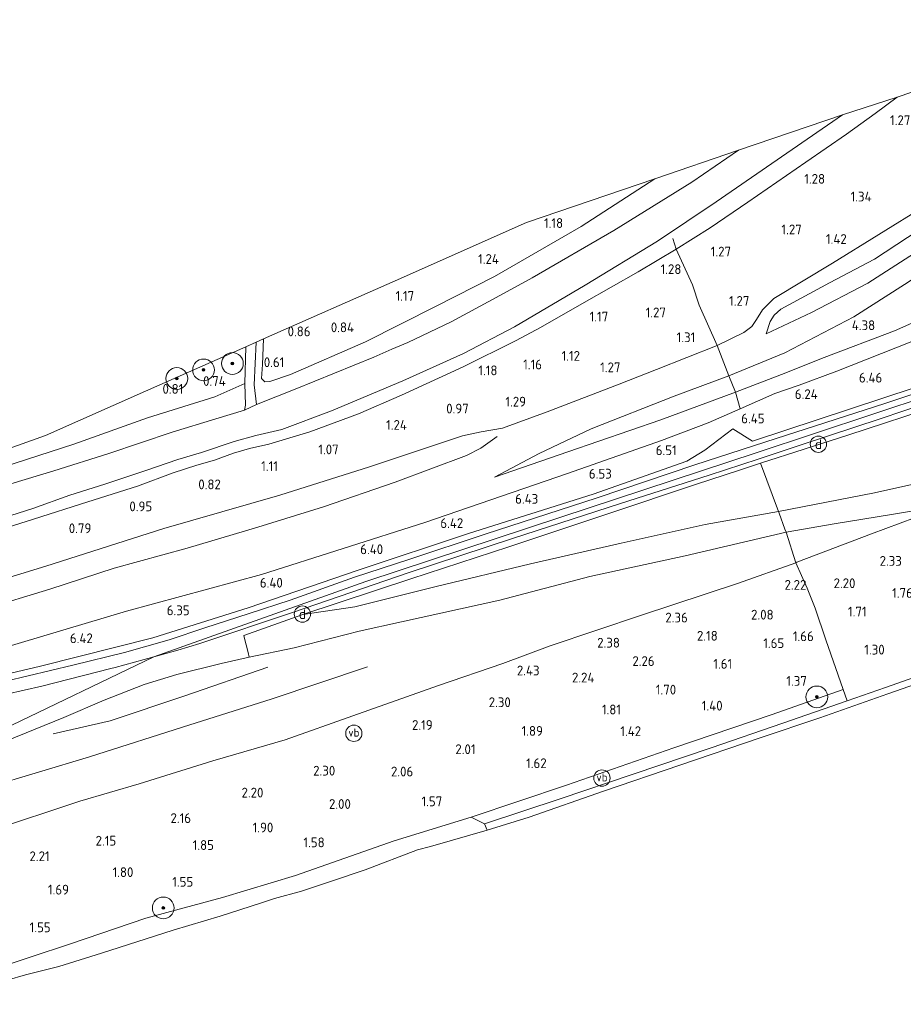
# Model space of a CAD drawing. Extents: x 130905 to 137824, y 412333 to 417928.
# Tile 83 of 256: x 132107 to 132269, y 413883 to 414064. Entities that reach past the tile are written whole.
import ezdxf
from ezdxf.enums import TextEntityAlignment as Align
from ezdxf.lldxf.tags import DXFTag

# ---------------------------------------------------------------- set-up
doc = ezdxf.new("R2010")
doc.units = 0
for name, color, linetype, lineweight in [('B-ME-GR-BOOM-S', 90, 'Continuous', 25), ('B-ME-GR-GRAS-GV', 60, 'Continuous', 13), ('B-ME-GW-TALUD_KRUIN-G', 90, 'Continuous', 18), ('B-ME-GW-TALUD_TEEN-G', 90, 'Continuous', 18), ('B-ME-IE-MEUBILAIR_DIJKPAAL-S', 7, 'Continuous', 25), ('B-ME-IE-MEUBILAIR_WEGMEUBILAIR-S', 7, 'Continuous', 25), ('B-ME-IE-TERREINAFSCHEIDING_DOORGANG-G', 210, 'Continuous', 18), ('B-ME-IE-TERREINAFSCHEIDING_KUNSTMATIG_HEKWERK-G', 20, 'IE-TERREINAFSCHEIDING-KUNSTMATIG', 18), ('B-ME-KG-GRENS_OPNAME-G', 210, 'KG-OPNAME', 18), ('B-ME-OB-BEKLEDING_STEEN-GV', 30, 'Continuous', 18), ('B-ME-OB-OEVERVOORZIENING-G', 7, 'Continuous', 18), ('B-ME-OG-BREUKLIJN-G', 7, 'Continuous', 18), ('B-ME-OG-HOOGTELIJN-G', 7, 'Continuous', 18), ('B-ME-OG-WATER_GREPPEL-G', 160, 'Continuous', 18), ('B-ME-OG-WATER_RIVIER-GV', 130, 'Continuous', 18), ('B-ME-OG-WATER_SLOOT-G', 120, 'Continuous', 18), ('B-ME-OG-WATER_SLOOT-GV', 120, 'Continuous', 18), ('B-ME-VH-VERHARDING_ASFALT-GV', 252, 'Continuous', 18), ('B-ME-WH-WINTERBED-G', 150, 'WH-WINTERBED', 18), ('X-XX-AL-HOOGTELABEL-S', 7, 'Continuous', 25)]:
    doc.layers.add(name, color=color, linetype=linetype, lineweight=lineweight)
doc.styles.add('NLCS-ISO', font='NLCS-ISO.ttf')
doc.styles.add('NLCS-ISO-ANNOTATIVE-T18', font='NLCS-ISO.ttf', dxfattribs={"height": 1.8})
doc.styles.get("Standard").update_dxf_attribs({"font": 'arial.ttf'})
doc.linetypes.add('IE-TERREINAFSCHEIDING-KUNSTMATIG', pattern='A,4,[82,NLCS.SHX,S=0.75,R=90,X=0,Y=0],4,-2', length=10)
tags = doc.linetypes.add('KG-OPNAME', pattern='A,5.5,-2,["O",Standard,S=1.8,R=0,X=-0.5,Y=-0.9],-2,5.5,-2,[5,NLCS.SHX,S=0.75,R=0,X=0,Y=0],-2', length=19).pattern_tags.tags
tags[6] = DXFTag(74, 10)
tags = doc.linetypes.add('WH-WINTERBED', pattern='A,6,-3.5,["WB",Standard,S=1.8,R=0,X=-1.5,Y=-0.9],-3.5,6,-3.5,6,-3.5,6,-3.5,6,-3.5', length=51).pattern_tags.tags
tags[6] = DXFTag(74, 10)

# ---------------------------------------------------------------- blocks, each defined once
blk = doc.blocks.new('SAL-HOOGTELABEL-SO')
at = {"color": 0, "linetype": 'ByBlock', "lineweight": -2, "style": 'NLCS-ISO-ANNOTATIVE-T18'}
blk.add_attdef('HOOGTE', text='', height=1.8, dxfattribs=at).set_placement((2.79, 0), align=Align.RIGHT)
blk = doc.blocks.new('SGR-BOOM_01-SO')
at = {"linetype": 'ByBlock', "lineweight": 18}
h = blk.add_hatch(color=0, dxfattribs=at)
h.dxf.hatch_style = 1
edge = h.paths.add_edge_path()
edge.add_arc((0, 0), 0.25, 0, 360)
at = {"color": 0, "linetype": 'ByBlock', "lineweight": 18}
for radius in [2, 0.25]:
    blk.add_circle((0, 0), radius, dxfattribs=at)
blk = doc.blocks.new('SIE-WEG_PAAL_VERKEERSBORD-SO')
at = {"color": 0, "linetype": 'ByBlock', "lineweight": 18}
blk.add_circle((0, 0), 1.5, dxfattribs=at)
at = {"color": 0, "linetype": 'ByBlock', "lineweight": 18, "style": 'NLCS-ISO'}
blk.add_text('vb', height=1.5, dxfattribs=at).set_placement((0, 0.13), align=Align.MIDDLE_CENTER)
blk = doc.blocks.new('SIE-DIJKPAAL-SO')
at = {"color": 0, "linetype": 'ByBlock', "lineweight": 18}
blk.add_circle((0, 0), 1.5, dxfattribs=at)
at = {"color": 0, "linetype": 'ByBlock', "lineweight": 18, "style": 'NLCS-ISO'}
blk.add_text('d', height=1.8, dxfattribs=at).set_placement((0, 0), align=Align.MIDDLE_CENTER)

msp = doc.modelspace()

# ---------------------------------------------------------------- linework, layer by layer
at = {"layer": 'B-ME-GR-GRAS-GV'}
for points in [[(132239.952, 414006.787, 1.609), (132235.037, 414004.399, 1.724), (132231.729, 414011.799, 1.323), (132230.483, 414015.534, 1.384), (132227.488, 414022.146, 1.17), (132233.733, 414026.05, 1.233), (132240.65, 414030.775, 1.166), (132251.311, 414038.109, 1.154), (132258.834, 414043.301, 1.126), (132264.104, 414047.117, 1.138), (132268.157, 414050.071, 1.11), (132289.008, 414057.209, 1.24), (132309.86, 414064.348, 1.371), (132323.833, 414063.439, 1.656), (132313.756, 414056.957, 1.648), (132302.31, 414049.385, 1.688), (132288.994, 414040.679, 1.652), (132273.269, 414030.083, 1.615), (132256.221, 414019.541, 1.623), (132245.422, 414013.045, 1.442), (132243.34, 414010.98, 1.519), (132242.265, 414009.167, 1.58), (132241.413, 414007.906, 1.613)], [(132252.358, 414010.444, 2.378), (132244.025, 414006.558, 2.263), (132244.762, 414008.817, 2.147), (132245.507, 414009.966, 2.094), (132246.749, 414011.115, 2.003), (132255.678, 414015.947, 2.066), (132263.989, 414020.31, 2.227), (132274.153, 414026.942, 2.296), (132290.137, 414038.005, 2.304), (132304.58, 414047.954, 2.137), (132316.894, 414056.174, 2.134), (132328.149, 414063.237, 2.285), (132332.251, 414063.046, 2.569), (132328.015, 414059.943, 2.63), (132314.344, 414050.537, 2.589), (132301.206, 414041.599, 2.581), (132286.032, 414031.184, 2.593), (132273.881, 414023.042, 2.585), (132262.719, 414015.851, 2.524)], [(132171.828, 414002.239, -0.973), (132157.39, 413996.359, -0.973), (132150.265, 413993.561, -0.973), (132149.85, 413997.165, -0.248), (132150.218, 414004.99, -0.111), (132151.558, 414005.612, 0.763), (132151.365, 414000.886, 0.488), (132151.203, 413998.348, 0.471), (132151.774, 413997.689, 0.475), (132152.687, 413997.783, 0.52), (132156.536, 413999.071, 0.552), (132170.304, 414005.106, 0.893), (132183.317, 414011.656, 0.812), (132194.035, 414017.1, 1.08), (132210.003, 414026.279, 1.124), (132223.554, 414035.047, 1.181), (132238.942, 414040.356, -0.973), (132230.336, 414034.44, -0.973), (132215.999, 414025.558, -0.973), (132201.009, 414016.865, -0.973), (132193.673, 414012.839, -0.973), (132186.068, 414008.737, -0.973), (132178.077, 414004.938, -0.973), (132175.151, 414003.72, -0.973)], [(132245.623, 413995.586, 5.736), (132239.274, 413992.73, 5.908), (132238.408, 413995.809, 4.532), (132246.823, 413999.091, 4.469), (132254.687, 414002.205, 4.386), (132267.647, 414007.085, 4.597), (132282.854, 414013.845, 4.453), (132298.222, 414020.596, 4.453), (132311.405, 414026.257, 4.419), (132328.653, 414033.399, 4.509), (132340.708, 414037.915, 4.637), (132344.798, 414038.795, 4.85), (132337.42, 414034.627, 5.121), (132324.145, 414027.718, 5.638), (132306.702, 414019.97, 5.868), (132287.277, 414011.629, 5.922), (132257.045, 413999.651, 5.722), (132250.13, 413997.073, 5.761)], [(132152.687, 413997.783, 0.52), (132151.774, 413997.689, 0.475), (132151.203, 413998.348, 0.471), (132151.365, 414000.886, 0.488), (132151.558, 414005.612, 0.763), (132175.753, 414016.322, 1.057), (132199.948, 414027.033, 1.35), (132223.554, 414035.047, 1.181), (132210.003, 414026.279, 1.124), (132194.035, 414017.1, 1.08), (132183.317, 414011.656, 0.812), (132170.304, 414005.106, 0.893), (132156.536, 413999.071, 0.552)], [(132096.492, 413979.501, 0.318), (132083.716, 413975.394, 0.231), (132083.874, 413977.288, 0.473), (132083.916, 413978.014, 0.416), (132111.455, 413987.86, 0.624), (132129.863, 413996.009, 0.636), (132148.27, 414004.157, 0.647), (132148.093, 413997.392, 0.607), (132142.622, 413994.936, 0.492), (132130.222, 413991.089, 0.517), (132116.661, 413986.243, 0.492), (132105.862, 413982.762, 0.554)], [(132150.265, 413993.561, -0.973), (132148.067, 413992.484, -0.973), (132148.259, 413993.44, -0.369), (132148.093, 413997.392, 0.607), (132148.27, 414004.157, 0.647), (132150.218, 414004.99, -0.111), (132149.85, 413997.165, -0.248)], [(132207.563, 413984.815, 4.394), (132194.046, 413980.171, 4.257), (132202.288, 413984.526, 3.869), (132211.842, 413989.084, 3.744), (132227.126, 413995.107, 3.757), (132237.155, 413998.848, 3.894), (132238.408, 413995.809, 4.532), (132224.621, 413990.726, 4.507)], [(132092.14, 413974.786, -0.977), (132083.487, 413972.297, -0.977), (132083.483, 413972.607, -0.616), (132083.493, 413972.733, -0.097), (132083.716, 413975.394, 0.231), (132096.492, 413979.501, 0.318), (132105.862, 413982.762, 0.554), (132116.661, 413986.243, 0.492), (132130.222, 413991.089, 0.517), (132142.622, 413994.936, 0.492), (132148.093, 413997.392, 0.607), (132148.259, 413993.44, -0.369), (132148.067, 413992.484, -0.973), (132142.758, 413990.938, -0.977), (132134.748, 413988.449, -0.977), (132128.921, 413986.485, -0.977), (132123.098, 413984.551, -0.977), (132112.972, 413981.338, -0.977), (132105.093, 413978.937, -0.977)], [(132168.326, 413956.318, 6.236), (132158.783, 413954.88, 6.399), (132178.655, 413961.484, 6.366), (132196.676, 413967.372, 6.338), (132215.112, 413973.485, 6.35), (132231.051, 413978.809, 6.35), (132239.145, 413981.473, 6.342), (132242.96, 413982.728, 6.338), (132246.279, 413973.882, 3.814), (132232.815, 413971.453, 4.22), (132217.34, 413968.046, 4.812), (132200.657, 413964.226, 5.425), (132183.315, 413960.072, 5.985)], [(132157.223, 413948.774, 6.203), (132148.943, 413947.049, 6.228), (132148.724, 413947.907, 6.275), (132147.999, 413950.749, 6.431), (132147.925, 413951.039, 6.447), (132158.783, 413954.88, 6.399), (132168.326, 413956.318, 6.236), (132183.315, 413960.072, 5.985), (132200.657, 413964.226, 5.425), (132217.34, 413968.046, 4.812), (132232.815, 413971.453, 4.22), (132246.279, 413973.882, 3.814), (132246.412, 413973.523, 3.792), (132247.48, 413970.615, 3.617), (132247.687, 413970.052, 3.583), (132229.149, 413965.729, 4.342), (132211.57, 413961.885, 4.849), (132195.017, 413957.553, 5.473), (132176.937, 413953.581, 6.07), (132169.151, 413951.833, 6.116)], [(132249.648, 413964.507, 2.508), (132249.471, 413964.434, 2.507), (132247.687, 413970.052, 3.583), (132256.569, 413971.616, 3.295), (132267.069, 413973.323, 2.849), (132271.154, 413973.969, 2.735), (132276.134, 413974.756, 2.597), (132271.302, 413972.696, 2.488), (132263.436, 413969.754, 2.613)], [(132206.115, 413920.994, 1.257), (132192.218, 413916.418, 1.169), (132189.745, 413917.617, 1.325), (132207.278, 413923.528, 1.575), (132227.029, 413930.349, 1.475), (132244.965, 413936.423, 1.45), (132258.218, 413941.099, 1.45), (132258.952, 413939.012, 1.119), (132247.096, 413934.907, 1.094), (132233.889, 413930.382, 1.269), (132219.583, 413925.502, 1.344)], [(132104.421, 413887.62, 0.9), (132092.384, 413883.186, 0.9), (132091.332, 413884.519, 1.05), (132101.171, 413889.433, 1.35), (132116.052, 413894.286, 1.338), (132129.895, 413899.012, 1.325), (132143.979, 413902.811, 1.238), (132157.466, 413906.862, 1.288), (132175.614, 413913.261, 1.288), (132189.745, 413917.617, 1.325), (132192.218, 413916.418, 1.169), (132192.702, 413915.223, 0.9), (132182.28, 413912.25, 0.9), (132179.853, 413911.607, 0.9), (132170.256, 413907.907, 0.9), (132164.237, 413905.929, 0.9), (132158.515, 413903.978, 0.9), (132153.546, 413902.638, 0.9), (132150.989, 413901.793, 0.9), (132143.607, 413899.423, 0.9), (132134.956, 413896.818, 0.9), (132121.74, 413892.614, 0.9), (132113.867, 413890.152, 0.9), (132107.744, 413888.631, 0.9)]]:
    msp.add_polyline3d(points, close=True, dxfattribs=at)
for points in [[(132100.952, 413971.819, -0.977), (132109.117, 413974.418, -0.977), (132115.944, 413976.887, -0.977), (132122.338, 413978.875, -0.977), (132129.901, 413981.41, -0.977), (132135.787, 413983.422, -0.977), (132140.137, 413984.742, -0.977), (132146.17, 413986.754, -0.977), (132150.152, 413987.822, -0.977), (132154.913, 413988.976, -0.977), (132164.072, 413992.358, -0.977), (132177.19, 413997.881, -0.977), (132188.377, 414002.953, -0.977), (132197.758, 414007.861, -0.977), (132210.759, 414015.515, -0.977), (132224.044, 414023.584, -0.977), (132234.826, 414030.843, -0.977), (132245.074, 414037.871, -0.977), (132258.077, 414046.869, -0.977), (132268.157, 414050.071, 1.11), (132264.104, 414047.117, 1.138), (132258.834, 414043.301, 1.126), (132251.311, 414038.109, 1.154), (132240.65, 414030.775, 1.166), (132233.733, 414026.05, 1.233), (132227.488, 414022.146, 1.17), (132220.475, 414017.979, 1.144), (132210.534, 414012.313, 1.009), (132202.488, 414007.71, 0.946), (132199.868, 414006.288, 0.809), (132197.928, 414005.243, 0.892), (132188.288, 414000.501, 0.926), (132176.934, 413995.233, 0.957), (132169.051, 413991.847, 0.806), (132160.055, 413988.524, 0.748), (132152.521, 413986.246, 0.63), (132149.002, 413985.437, 0.479), (132146.011, 413984.563, 0.443), (132142.52, 413983.311, 0.552), (132139.267, 413982.368, 0.487), (132134.903, 413980.955, 0.505), (132128.357, 413978.543, 0.575), (132119.239, 413975.639, 0.486), (132109.243, 413972.449, 0.607), (132094.476, 413967.79, 0.711)], [(132369.119, 414031.173, 6.353), (132350.749, 414023.58, 6.424), (132342.491, 414020.166, 6.39), (132331.26, 414015.992, 6.465), (132313.693, 414009.876, 6.382), (132290.57, 414001.984, 6.407), (132265.834, 413993.757, 6.33), (132245.843, 413987.304, 6.342), (132241.707, 413985.962, 6.342), (132230.885, 413982.451, 6.342), (132212.93, 413976.378, 6.363), (132192.325, 413969.68, 6.305), (132178.291, 413965.035, 6.355), (132168.291, 413961.761, 6.346), (132156.446, 413957.563, 6.324), (132148.903, 413955.108, 6.366), (132140.751, 413952.438, 6.503), (132134.189, 413950.271, 6.436), (132125.996, 413947.912, 6.401), (132116.486, 413945.576, 6.438), (132099.96, 413941.68, 6.299)], [(132269.511, 414015.63, 4.007), (132260.156, 414009.667, 3.944), (132247.44, 414003.05, 3.944), (132237.155, 413998.848, 3.894), (132235.037, 414004.399, 1.724), (132239.952, 414006.787, 1.609), (132241.413, 414007.906, 1.613), (132242.265, 414009.167, 1.58), (132243.34, 414010.98, 1.519), (132245.422, 414013.045, 1.442), (132256.221, 414019.541, 1.623), (132273.269, 414030.083, 1.615)], [(132094.443, 413938.06, 6.415), (132110.743, 413941.749, 6.419), (132123.449, 413944.949, 6.487), (132124.278, 413945.158, 6.492), (132131.399, 413947.117, 6.475), (132135.791, 413948.325, 6.465), (132139.862, 413949.576, 6.443), (132157.057, 413955.364, 6.283), (132178.142, 413962.553, 6.26), (132197.347, 413968.87, 6.281), (132217.213, 413975.349, 6.293), (132233.546, 413980.533, 6.309), (132242.575, 413983.505, 6.311), (132250.656, 413986.214, 6.263), (132265.03, 413990.936, 6.261), (132282.421, 413996.799, 6.339), (132296.921, 414001.678, 6.305), (132312.278, 414006.838, 6.338), (132324.975, 414011.305, 6.375), (132337.323, 414015.714, 6.28), (132349.811, 414020.463, 6.297), (132368.231, 414028.178, 6.347)], [(132354.303, 414026.12, 6.443), (132337.232, 414019.361, 6.439), (132311.49, 414010.232, 6.431), (132288.351, 414002.24, 6.541), (132265.475, 413994.704, 6.321), (132241.487, 413986.777, 6.374), (132237.913, 413989.045, 6.37), (132232.728, 413985.119, 6.445), (132229.406, 413983.095, 6.395), (132212.192, 413977.063, 6.5), (132189.241, 413969.796, 6.334), (132168.953, 413963.052, 6.35), (132148.73, 413956.117, 6.362), (132131.187, 413950.597, 6.37), (132110.538, 413945.415, 6.362), (132080.62, 413938.344, 6.125)], [(132080.62, 413938.344, 6.125), (132110.538, 413945.415, 6.362), (132131.187, 413950.597, 6.37), (132148.73, 413956.117, 6.362), (132168.953, 413963.052, 6.35), (132189.241, 413969.796, 6.334), (132212.192, 413977.063, 6.5), (132229.406, 413983.095, 6.395), (132232.728, 413985.119, 6.445), (132237.913, 413989.045, 6.37), (132241.487, 413986.777, 6.374), (132265.475, 413994.704, 6.321), (132288.351, 414002.24, 6.541), (132311.49, 414010.232, 6.431), (132337.232, 414019.361, 6.439), (132354.303, 414026.12, 6.443)], [(132365.886, 414026.072, 6.37), (132349.829, 414019.304, 6.362), (132332.146, 414012.611, 6.358), (132312.679, 414005.811, 6.354), (132294.626, 413999.706, 6.317), (132276.278, 413993.539, 6.248), (132259.069, 413987.877, 6.261), (132242.96, 413982.728, 6.338), (132239.145, 413981.473, 6.342), (132231.051, 413978.809, 6.35), (132215.112, 413973.485, 6.35), (132196.676, 413967.372, 6.338), (132178.655, 413961.484, 6.366), (132158.783, 413954.88, 6.399), (132147.925, 413951.039, 6.447), (132147.999, 413950.749, 6.431), (132148.724, 413947.907, 6.275), (132148.943, 413947.049, 6.228), (132143.784, 413945.903, 6.382), (132135.625, 413943.876, 6.455), (132129.625, 413942.011, 6.504), (132122.208, 413939.16, 6.573), (132114.846, 413935.981, 6.435), (132104.27, 413931.646, 6.394)], [(132362.544, 414008.924, 2.532), (132343.881, 414001.726, 2.569), (132328.386, 413995.574, 2.561), (132313.898, 413990.692, 2.556), (132298.181, 413985.645, 2.561), (132285.117, 413981.864, 2.678), (132273.463, 413979.339, 2.995), (132270.834, 413978.801, 3.034), (132263.933, 413977.286, 3.137), (132246.279, 413973.882, 3.814), (132242.96, 413982.728, 6.338), (132259.069, 413987.877, 6.261), (132276.278, 413993.539, 6.248), (132294.626, 413999.706, 6.317), (132312.679, 414005.811, 6.354), (132332.146, 414012.611, 6.358), (132349.829, 414019.304, 6.362), (132365.886, 414026.072, 6.37)], [(132274.153, 414026.942, 2.296), (132263.989, 414020.31, 2.227), (132255.678, 414015.947, 2.066), (132246.749, 414011.115, 2.003), (132245.507, 414009.966, 2.094), (132244.762, 414008.817, 2.147), (132244.025, 414006.558, 2.263), (132252.358, 414010.444, 2.378), (132262.719, 414015.851, 2.524), (132273.881, 414023.042, 2.585)], [(132094.476, 413967.79, 0.711), (132109.243, 413972.449, 0.607), (132119.239, 413975.639, 0.486), (132128.357, 413978.543, 0.575), (132134.903, 413980.955, 0.505), (132139.267, 413982.368, 0.487), (132142.52, 413983.311, 0.552), (132146.011, 413984.563, 0.443), (132149.002, 413985.437, 0.479), (132152.521, 413986.246, 0.63), (132160.055, 413988.524, 0.748), (132169.051, 413991.847, 0.806), (132176.934, 413995.233, 0.957), (132188.288, 414000.501, 0.926), (132197.928, 414005.243, 0.892), (132199.868, 414006.288, 0.809), (132202.488, 414007.71, 0.946), (132210.534, 414012.313, 1.009), (132220.475, 414017.979, 1.144), (132227.488, 414022.146, 1.17), (132230.483, 414015.534, 1.384), (132231.729, 414011.799, 1.323), (132235.037, 414004.399, 1.724), (132223.876, 413999.991, 1.494), (132216.961, 413997.309, 1.55), (132203.758, 413992.174, 1.571), (132195.52, 413989.213, 1.514), (132191.615, 413988.503, 1.421), (132188.149, 413987.786, 1.438), (132171.052, 413982.056, 1.404), (132154.527, 413976.881, 1.386), (132133.193, 413970.752, 1.177), (132111.534, 413963.783, 1.255), (132093.066, 413958.163, 1.257)], [(132282.854, 414013.845, 4.453), (132267.647, 414007.085, 4.597), (132254.687, 414002.205, 4.386), (132246.823, 413999.091, 4.469), (132238.408, 413995.809, 4.532), (132237.155, 413998.848, 3.894), (132247.44, 414003.05, 3.944), (132260.156, 414009.667, 3.944), (132269.511, 414015.63, 4.007)], [(132099.366, 413947.482, 6.003), (132126.354, 413955.494, 5.859), (132151.206, 413962.268, 6.04), (132181.259, 413971.855, 6.115), (132207.467, 413980.829, 6.195), (132224.779, 413986.916, 6.218), (132233.363, 413990.194, 6.209), (132239.274, 413992.73, 5.908), (132245.623, 413995.586, 5.736), (132250.13, 413997.073, 5.761), (132257.045, 413999.651, 5.722), (132287.277, 414011.629, 5.922)], [(132093.066, 413958.163, 1.257), (132111.534, 413963.783, 1.255), (132133.193, 413970.752, 1.177), (132154.527, 413976.881, 1.386), (132171.052, 413982.056, 1.404), (132188.149, 413987.786, 1.438), (132191.615, 413988.503, 1.421), (132195.52, 413989.213, 1.514), (132203.758, 413992.174, 1.571), (132216.961, 413997.309, 1.55), (132223.876, 413999.991, 1.494), (132235.037, 414004.399, 1.724), (132237.155, 413998.848, 3.894), (132227.126, 413995.107, 3.757), (132211.842, 413989.084, 3.744), (132202.288, 413984.526, 3.869), (132194.046, 413980.171, 4.257), (132207.563, 413984.815, 4.394), (132224.621, 413990.726, 4.507), (132238.408, 413995.809, 4.532), (132239.274, 413992.73, 5.908), (132233.363, 413990.194, 6.209), (132224.779, 413986.916, 6.218), (132207.467, 413980.829, 6.195), (132181.259, 413971.855, 6.115), (132151.206, 413962.268, 6.04), (132126.354, 413955.494, 5.859), (132099.366, 413947.482, 6.003)], [(132271.154, 413973.969, 2.735), (132267.069, 413973.323, 2.849), (132256.569, 413971.616, 3.295), (132247.687, 413970.052, 3.583), (132247.48, 413970.615, 3.617), (132246.412, 413973.523, 3.792), (132246.279, 413973.882, 3.814), (132263.933, 413977.286, 3.137), (132270.834, 413978.801, 3.034)], [(132280.087, 413946.418, 1.132), (132265.962, 413941.455, 1.132), (132258.952, 413939.012, 1.119), (132258.218, 413941.099, 1.45), (132255.038, 413950.245, 1.489), (132253.044, 413956.049, 2.053), (132251.597, 413959.761, 2.313), (132249.471, 413964.434, 2.507), (132249.648, 413964.507, 2.508), (132263.436, 413969.754, 2.613), (132271.302, 413972.696, 2.488)], [(132104.27, 413931.646, 6.394), (132114.846, 413935.981, 6.435), (132122.208, 413939.16, 6.573), (132129.625, 413942.011, 6.504), (132135.625, 413943.876, 6.455), (132143.784, 413945.903, 6.382), (132148.943, 413947.049, 6.228), (132157.223, 413948.774, 6.203), (132169.151, 413951.833, 6.116), (132176.937, 413953.581, 6.07), (132195.017, 413957.553, 5.473), (132211.57, 413961.885, 4.849), (132229.149, 413965.729, 4.342), (132247.687, 413970.052, 3.583), (132249.471, 413964.434, 2.507), (132238.774, 413960.59, 2.488), (132221.085, 413954.804, 2.565), (132204.274, 413949.153, 2.597), (132195.604, 413945.909, 2.625), (132183.749, 413941.844, 2.577), (132167.991, 413936.277, 2.52), (132155.563, 413931.878, 2.565), (132142.231, 413927.988, 2.524), (132128.646, 413923.726, 2.654), (132117.74, 413920.549, 2.581), (132101.09, 413915.02, 2.512)], [(132101.09, 413915.02, 2.512), (132117.74, 413920.549, 2.581), (132128.646, 413923.726, 2.654), (132142.231, 413927.988, 2.524), (132155.563, 413931.878, 2.565), (132167.991, 413936.277, 2.52), (132183.749, 413941.844, 2.577), (132195.604, 413945.909, 2.625), (132204.274, 413949.153, 2.597), (132221.085, 413954.804, 2.565), (132238.774, 413960.59, 2.488), (132249.471, 413964.434, 2.507), (132251.597, 413959.761, 2.313), (132253.044, 413956.049, 2.053), (132255.038, 413950.245, 1.489), (132258.218, 413941.099, 1.45), (132244.965, 413936.423, 1.45), (132227.029, 413930.349, 1.475), (132207.278, 413923.528, 1.575), (132189.745, 413917.617, 1.325), (132175.614, 413913.261, 1.288), (132157.466, 413906.862, 1.288), (132143.979, 413902.811, 1.238), (132129.895, 413899.012, 1.325), (132116.052, 413894.286, 1.338), (132101.171, 413889.433, 1.35)]]:
    msp.add_polyline3d(points, dxfattribs=at)
at = {"layer": 'B-ME-GW-TALUD_KRUIN-G'}
for points in [[(132338.245, 414062.766, 3.781), (132333.675, 414059.665, 3.765), (132327.582, 414055.308, 3.936), (132312.503, 414044.557, 3.967), (132298.157, 414034.83, 3.974), (132288.69, 414028.254, 4.007), (132280.665, 414023.006, 3.973), (132269.511, 414015.63, 4.007), (132260.156, 414009.667, 3.944), (132247.44, 414003.05, 3.944), (132237.155, 413998.848, 3.894), (132227.126, 413995.107, 3.757), (132211.842, 413989.084, 3.744), (132202.288, 413984.526, 3.869), (132194.046, 413980.171, 4.257)], [(132328.149, 414063.237, 2.285), (132316.894, 414056.174, 2.134), (132304.58, 414047.954, 2.137), (132290.137, 414038.005, 2.304), (132274.153, 414026.942, 2.296), (132263.989, 414020.31, 2.227), (132255.678, 414015.947, 2.066), (132246.749, 414011.115, 2.003), (132245.507, 414009.966, 2.094), (132244.762, 414008.817, 2.147), (132244.025, 414006.558, 2.263)], [(132431.327, 414055.526, 6.249), (132416.827, 414048.728, 6.309), (132399.424, 414040.762, 6.313), (132382.451, 414033.22, 6.346), (132365.886, 414026.072, 6.37), (132349.829, 414019.304, 6.362), (132332.146, 414012.611, 6.358), (132312.679, 414005.811, 6.354), (132294.626, 413999.706, 6.317), (132276.278, 413993.539, 6.248), (132259.069, 413987.877, 6.261), (132242.96, 413982.728, 6.338)], [(132081.043, 413942.713, 5.875), (132099.366, 413947.482, 6.003), (132126.354, 413955.494, 5.859), (132151.206, 413962.268, 6.04), (132181.259, 413971.855, 6.115), (132207.467, 413980.829, 6.195), (132224.779, 413986.916, 6.218), (132233.363, 413990.194, 6.209), (132239.274, 413992.73, 5.908), (132245.623, 413995.586, 5.736), (132250.13, 413997.073, 5.761), (132257.045, 413999.651, 5.722), (132287.277, 414011.629, 5.922), (132306.702, 414019.97, 5.868), (132324.145, 414027.718, 5.638), (132337.42, 414034.627, 5.121), (132344.798, 414038.795, 4.85)], [(132239.145, 413981.473, 6.342), (132231.051, 413978.809, 6.35), (132215.112, 413973.485, 6.35), (132196.676, 413967.372, 6.338), (132178.655, 413961.484, 6.366), (132158.783, 413954.88, 6.399)], [(132365.347, 413978.439, 1.207), (132351.473, 413972.891, 1.332), (132338.244, 413967.764, 1.232), (132324.858, 413962.787, 1.182), (132309.626, 413957.071, 1.082), (132293.208, 413951.183, 1.119), (132280.087, 413946.418, 1.132), (132265.962, 413941.455, 1.132), (132258.952, 413939.012, 1.119), (132247.096, 413934.907, 1.094), (132233.889, 413930.382, 1.269), (132219.583, 413925.502, 1.344), (132206.115, 413920.994, 1.257), (132192.218, 413916.418, 1.169), (132189.745, 413917.617, 1.325), (132175.614, 413913.261, 1.288), (132157.466, 413906.862, 1.288), (132143.979, 413902.811, 1.238), (132129.895, 413899.012, 1.325), (132116.052, 413894.286, 1.338), (132101.171, 413889.433, 1.35), (132091.332, 413884.519, 1.05)], [(132176.937, 413953.581, 6.07), (132195.017, 413957.553, 5.473), (132211.57, 413961.885, 4.849), (132229.149, 413965.729, 4.342), (132247.687, 413970.052, 3.583), (132256.569, 413971.616, 3.295), (132267.069, 413973.323, 2.849), (132271.154, 413973.969, 2.735), (132276.134, 413974.756, 2.597)], [(132148.943, 413947.049, 6.228), (132157.223, 413948.774, 6.203), (132169.151, 413951.833, 6.116), (132176.937, 413953.581, 6.07)], [(132104.27, 413931.646, 6.394), (132114.846, 413935.981, 6.435), (132122.208, 413939.16, 6.573), (132129.625, 413942.011, 6.504), (132135.625, 413943.876, 6.455), (132143.784, 413945.903, 6.382), (132148.943, 413947.049, 6.228)]]:
    msp.add_polyline3d(points, dxfattribs=at)
at = {"layer": 'B-ME-GW-TALUD_TEEN-G'}
for points in [[(132323.833, 414063.439, 1.656), (132313.756, 414056.957, 1.648), (132302.31, 414049.385, 1.688), (132288.994, 414040.679, 1.652), (132273.269, 414030.083, 1.615), (132256.221, 414019.541, 1.623), (132245.422, 414013.045, 1.442), (132243.34, 414010.98, 1.519), (132242.265, 414009.167, 1.58), (132241.413, 414007.906, 1.613), (132239.952, 414006.787, 1.609), (132235.037, 414004.399, 1.724), (132223.876, 413999.991, 1.494), (132216.961, 413997.309, 1.55), (132203.758, 413992.174, 1.571), (132195.52, 413989.213, 1.514), (132191.615, 413988.503, 1.421), (132188.149, 413987.786, 1.438), (132171.052, 413982.056, 1.404), (132154.527, 413976.881, 1.386), (132133.193, 413970.752, 1.177), (132111.534, 413963.783, 1.255), (132093.066, 413958.163, 1.257), (132082.026, 413955.17, 1.176)], [(132244.025, 414006.558, 2.263), (132252.358, 414010.444, 2.378), (132262.719, 414015.851, 2.524), (132273.881, 414023.042, 2.585), (132286.032, 414031.184, 2.593), (132301.206, 414041.599, 2.581), (132314.344, 414050.537, 2.589), (132328.015, 414059.943, 2.63), (132332.251, 414063.046, 2.569)], [(132158.783, 413954.88, 6.399), (132168.326, 413956.318, 6.236), (132183.315, 413960.072, 5.985), (132200.657, 413964.226, 5.425), (132217.34, 413968.046, 4.812), (132232.815, 413971.453, 4.22), (132246.279, 413973.882, 3.814), (132263.933, 413977.286, 3.137), (132270.834, 413978.801, 3.034), (132273.463, 413979.339, 2.995), (132285.117, 413981.864, 2.678), (132298.181, 413985.645, 2.561), (132313.898, 413990.692, 2.556), (132328.386, 413995.574, 2.561), (132343.881, 414001.726, 2.569), (132362.544, 414008.924, 2.532), (132380.338, 414016.492, 2.435), (132397.684, 414024.198, 2.488), (132413.616, 414031.195, 2.516), (132430.706, 414039.063, 2.581)], [(132344.798, 414038.795, 4.85), (132340.708, 414037.915, 4.637), (132328.653, 414033.399, 4.509), (132311.405, 414026.257, 4.419), (132298.222, 414020.596, 4.453), (132282.854, 414013.845, 4.453), (132267.647, 414007.085, 4.597), (132254.687, 414002.205, 4.386), (132246.823, 413999.091, 4.469), (132238.408, 413995.809, 4.532), (132224.621, 413990.726, 4.507), (132207.563, 413984.815, 4.394), (132194.046, 413980.171, 4.257)], [(132276.134, 413974.756, 2.597), (132271.302, 413972.696, 2.488), (132263.436, 413969.754, 2.613), (132249.648, 413964.507, 2.508), (132249.471, 413964.434, 2.507), (132238.774, 413960.59, 2.488), (132221.085, 413954.804, 2.565), (132204.274, 413949.153, 2.597), (132195.604, 413945.909, 2.625), (132183.749, 413941.844, 2.577), (132167.991, 413936.277, 2.52), (132155.563, 413931.878, 2.565), (132142.231, 413927.988, 2.524), (132128.646, 413923.726, 2.654), (132117.74, 413920.549, 2.581), (132101.09, 413915.02, 2.512), (132078.04, 413907.471, 2.253)]]:
    msp.add_polyline3d(points, dxfattribs=at)
at = {"layer": 'B-ME-IE-TERREINAFSCHEIDING_DOORGANG-G'}
for points in [[(132231.729, 414011.799, 1.323), (132230.483, 414015.534, 1.384)], [(132237.913, 413989.045, 6.37), (132241.487, 413986.777, 6.374)], [(132242.96, 413982.728, 6.338), (132239.145, 413981.473, 6.342)], [(132246.279, 413973.882, 3.814), (132246.412, 413973.523, 3.792), (132247.48, 413970.615, 3.617), (132247.687, 413970.052, 3.583)], [(132251.597, 413959.761, 2.313), (132253.044, 413956.049, 2.053)], [(132147.925, 413951.039, 6.447), (132147.999, 413950.749, 6.431), (132148.724, 413947.907, 6.275), (132148.943, 413947.049, 6.228)]]:
    msp.add_polyline3d(points, dxfattribs=at)
at = {"layer": 'B-ME-IE-TERREINAFSCHEIDING_KUNSTMATIG_HEKWERK-G'}
for points in [[(132427.325, 414058.605, 6.386), (132420.901, 414055.499, 6.39), (132393.356, 414043.03, 6.394), (132371.058, 414033.21, 6.431), (132354.303, 414026.12, 6.443), (132337.232, 414019.361, 6.439), (132311.49, 414010.232, 6.431), (132288.351, 414002.24, 6.541), (132265.475, 413994.704, 6.321), (132241.487, 413986.777, 6.374)], [(132230.483, 414015.534, 1.384), (132227.488, 414022.146, 1.17), (132226.848, 414024.06, 0.104)], [(132239.274, 413992.73, 5.908), (132238.408, 413995.809, 4.532), (132237.155, 413998.848, 3.894), (132235.037, 414004.399, 1.724), (132231.729, 414011.799, 1.323)], [(132148.093, 413997.392, 0.607), (132148.259, 413993.44, -0.369), (132148.067, 413992.484, -0.973)], [(132237.913, 413989.045, 6.37), (132232.728, 413985.119, 6.445), (132229.406, 413983.095, 6.395), (132212.192, 413977.063, 6.5), (132189.241, 413969.796, 6.334), (132168.953, 413963.052, 6.35), (132148.73, 413956.117, 6.362), (132131.187, 413950.597, 6.37), (132110.538, 413945.415, 6.362), (132080.62, 413938.344, 6.125)], [(132242.96, 413982.728, 6.338), (132246.279, 413973.882, 3.814)], [(132247.687, 413970.052, 3.583), (132249.471, 413964.434, 2.507), (132251.597, 413959.761, 2.313)], [(132253.044, 413956.049, 2.053), (132255.038, 413950.245, 1.489), (132258.218, 413941.099, 1.45), (132258.952, 413939.012, 1.119)], [(132147.925, 413951.039, 6.447), (132158.783, 413954.88, 6.399)]]:
    msp.add_polyline3d(points, dxfattribs=at)
at = {"layer": 'B-ME-KG-GRENS_OPNAME-G'}
msp.add_polyline3d([(132309.86, 414064.348, 1.371), (132289.008, 414057.209, 1.24), (132268.157, 414050.071, 1.11), (132258.077, 414046.869, -0.977), (132238.942, 414040.356, -0.973), (132223.554, 414035.047, 1.181), (132199.948, 414027.033, 1.35), (132175.753, 414016.322, 1.057), (132151.558, 414005.612, 0.763), (132150.218, 414004.99, -0.111), (132148.27, 414004.157, 0.647), (132129.863, 413996.009, 0.636), (132111.455, 413987.86, 0.624), (132083.916, 413978.014, 0.416)], dxfattribs=at)
at = {"layer": 'B-ME-OB-BEKLEDING_STEEN-GV'}
msp.add_polyline3d([(132280.823, 413945.354, 0.9), (132266.405, 413940.299, 0.9), (132253.913, 413935.874, 0.9), (132242.94, 413932.225, 0.9), (132228.124, 413927.179, 0.9), (132214.11, 413922.399, 0.9), (132200.427, 413917.636, 0.9), (132192.702, 413915.223, 0.9), (132192.218, 413916.418, 1.169), (132206.115, 413920.994, 1.257), (132219.583, 413925.502, 1.344), (132233.889, 413930.382, 1.269), (132247.096, 413934.907, 1.094), (132258.952, 413939.012, 1.119), (132265.962, 413941.455, 1.132), (132280.087, 413946.418, 1.132)], dxfattribs=at)
at = {"layer": 'B-ME-OB-OEVERVOORZIENING-G'}
msp.add_polyline3d([(132104.421, 413887.62, 0.9), (132107.744, 413888.631, 0.9), (132113.867, 413890.152, 0.9), (132121.74, 413892.614, 0.9), (132134.956, 413896.818, 0.9), (132143.607, 413899.423, 0.9), (132150.989, 413901.793, 0.9), (132153.546, 413902.638, 0.9), (132158.515, 413903.978, 0.9), (132164.237, 413905.929, 0.9), (132170.256, 413907.907, 0.9), (132179.853, 413911.607, 0.9), (132182.28, 413912.25, 0.9), (132192.702, 413915.223, 0.9), (132200.427, 413917.636, 0.9), (132214.11, 413922.399, 0.9), (132228.124, 413927.179, 0.9), (132242.94, 413932.225, 0.9), (132253.913, 413935.874, 0.9), (132266.405, 413940.299, 0.9), (132280.823, 413945.354, 0.9), (132314.105, 413957.327, 1), (132335.031, 413965.351, 1), (132355.956, 413973.375, 1)], dxfattribs=at)
at = {"layer": 'B-ME-OG-BREUKLIJN-G'}
for points in [[(132081.675, 413950.725, 2.304), (132091.131, 413953.176, 2.391), (132100.08, 413955.866, 2.491), (132112.227, 413959.592, 2.391), (132124.102, 413963.415, 2.266), (132137.524, 413967.125, 2.366), (132150.516, 413970.97, 2.416), (132162.595, 413974.72, 2.529), (132175.772, 413979.244, 2.541), (132188.878, 413984.157, 2.341), (132191.536, 413985.5, 2.154), (132194.519, 413987.645, 1.766)], [(132170.665, 413945.272, 4.225), (132152.982, 413939.318, 4.225), (132138.002, 413934.616, 4.237), (132119.557, 413928.724, 4.112), (132100.72, 413923.068, 4.1), (132078.784, 413915.747, 4.075), (132078.73, 413915.731, 4.075)]]:
    msp.add_polyline3d(points, dxfattribs=at)
at = {"layer": 'B-ME-OG-HOOGTELIJN-G'}
msp.add_polyline3d([(132152.326, 413945.19, 5.983), (132137.071, 413939.936, 5.958), (132123.345, 413935.321, 5.945), (132112.866, 413932.948, 5.908)], dxfattribs=at)
at = {"layer": 'B-ME-OG-WATER_GREPPEL-G'}
msp.add_polyline3d([(132150.265, 413993.561, -0.973), (132149.85, 413997.165, -0.248), (132150.218, 414004.99, -0.111)], dxfattribs=at)
at = {"layer": 'B-ME-OG-WATER_RIVIER-GV'}
msp.add_polyline3d([(132104.421, 413887.62, 0.9), (132107.744, 413888.631, 0.9), (132113.867, 413890.152, 0.9), (132121.74, 413892.614, 0.9), (132134.956, 413896.818, 0.9), (132143.607, 413899.423, 0.9), (132150.989, 413901.793, 0.9), (132153.546, 413902.638, 0.9), (132158.515, 413903.978, 0.9), (132164.237, 413905.929, 0.9), (132170.256, 413907.907, 0.9), (132179.853, 413911.607, 0.9), (132182.28, 413912.25, 0.9), (132192.702, 413915.223, 0.9), (132200.427, 413917.636, 0.9), (132214.11, 413922.399, 0.9), (132228.124, 413927.179, 0.9), (132242.94, 413932.225, 0.9), (132253.913, 413935.874, 0.9), (132266.405, 413940.299, 0.9), (132280.823, 413945.354, 0.9), (132314.105, 413957.327, 1), (132335.031, 413965.351, 1), (132355.956, 413973.375, 1)], dxfattribs=at)
at = {"layer": 'B-ME-OG-WATER_SLOOT-G'}
for points in [[(132094.476, 413967.79, 0.711), (132109.243, 413972.449, 0.607), (132119.239, 413975.639, 0.486), (132128.357, 413978.543, 0.575), (132134.903, 413980.955, 0.505), (132139.267, 413982.368, 0.487), (132142.52, 413983.311, 0.552), (132146.011, 413984.563, 0.443), (132149.002, 413985.437, 0.479), (132152.521, 413986.246, 0.63), (132160.055, 413988.524, 0.748), (132169.051, 413991.847, 0.806), (132176.934, 413995.233, 0.957), (132188.288, 414000.501, 0.926), (132197.928, 414005.243, 0.892), (132199.868, 414006.288, 0.809), (132202.488, 414007.71, 0.946), (132210.534, 414012.313, 1.009), (132220.475, 414017.979, 1.144), (132227.488, 414022.146, 1.17), (132233.733, 414026.05, 1.233), (132240.65, 414030.775, 1.166), (132251.311, 414038.109, 1.154), (132258.834, 414043.301, 1.126), (132264.104, 414047.117, 1.138), (132268.157, 414050.071, 1.11)], [(132151.774, 413997.689, 0.475), (132152.687, 413997.783, 0.52), (132156.536, 413999.071, 0.552), (132170.304, 414005.106, 0.893), (132183.317, 414011.656, 0.812), (132194.035, 414017.1, 1.08), (132210.003, 414026.279, 1.124), (132223.554, 414035.047, 1.181)], [(132148.093, 413997.392, 0.607), (132148.27, 414004.157, 0.647)], [(132151.558, 414005.612, 0.763), (132151.365, 414000.886, 0.488), (132151.203, 413998.348, 0.471), (132151.774, 413997.689, 0.475)], [(132105.862, 413982.762, 0.554), (132116.661, 413986.243, 0.492), (132130.222, 413991.089, 0.517), (132142.622, 413994.936, 0.492), (132148.093, 413997.392, 0.607)]]:
    msp.add_polyline3d(points, dxfattribs=at)
at = {"layer": 'B-ME-OG-WATER_SLOOT-GV'}
msp.add_polyline3d([(132105.093, 413978.937, -0.977), (132112.972, 413981.338, -0.977), (132123.098, 413984.551, -0.977), (132128.921, 413986.485, -0.977), (132134.748, 413988.449, -0.977), (132142.758, 413990.938, -0.977), (132148.067, 413992.484, -0.973), (132150.265, 413993.561, -0.973), (132157.39, 413996.359, -0.973), (132171.828, 414002.239, -0.973), (132175.151, 414003.72, -0.973), (132178.077, 414004.938, -0.973), (132186.068, 414008.737, -0.973), (132193.673, 414012.839, -0.973), (132201.009, 414016.865, -0.973), (132215.999, 414025.558, -0.973), (132230.336, 414034.44, -0.973), (132238.942, 414040.356, -0.973), (132258.077, 414046.869, -0.977), (132245.074, 414037.871, -0.977), (132234.826, 414030.843, -0.977), (132224.044, 414023.584, -0.977), (132210.759, 414015.515, -0.977), (132197.758, 414007.861, -0.977), (132188.377, 414002.953, -0.977), (132177.19, 413997.881, -0.977), (132164.072, 413992.358, -0.977), (132154.913, 413988.976, -0.977), (132150.152, 413987.822, -0.977), (132146.17, 413986.754, -0.977), (132140.137, 413984.742, -0.977), (132135.787, 413983.422, -0.977), (132129.901, 413981.41, -0.977), (132122.338, 413978.875, -0.977), (132115.944, 413976.887, -0.977), (132109.117, 413974.418, -0.977), (132100.952, 413971.819, -0.977)], dxfattribs=at)
at = {"layer": 'B-ME-VH-VERHARDING_ASFALT-GV'}
for points in [[(132099.96, 413941.68, 6.299), (132116.486, 413945.576, 6.438), (132125.996, 413947.912, 6.401), (132134.189, 413950.271, 6.436), (132140.751, 413952.438, 6.503), (132148.903, 413955.108, 6.366), (132156.446, 413957.563, 6.324), (132168.291, 413961.761, 6.346), (132178.291, 413965.035, 6.355), (132192.325, 413969.68, 6.305), (132212.93, 413976.378, 6.363), (132230.885, 413982.451, 6.342), (132241.707, 413985.962, 6.342), (132245.843, 413987.304, 6.342), (132265.834, 413993.757, 6.33), (132290.57, 414001.984, 6.407), (132313.693, 414009.876, 6.382), (132331.26, 414015.992, 6.465), (132342.491, 414020.166, 6.39), (132350.749, 414023.58, 6.424), (132369.119, 414031.173, 6.353)], [(132368.231, 414028.178, 6.347), (132349.811, 414020.463, 6.297), (132337.323, 414015.714, 6.28), (132324.975, 414011.305, 6.375), (132312.278, 414006.838, 6.338), (132296.921, 414001.678, 6.305), (132282.421, 413996.799, 6.339), (132265.03, 413990.936, 6.261), (132250.656, 413986.214, 6.263), (132242.575, 413983.505, 6.311), (132233.546, 413980.533, 6.309), (132217.213, 413975.349, 6.293), (132197.347, 413968.87, 6.281), (132178.142, 413962.553, 6.26), (132157.057, 413955.364, 6.283), (132139.862, 413949.576, 6.443), (132135.791, 413948.325, 6.465), (132131.399, 413947.117, 6.475), (132124.278, 413945.158, 6.492), (132123.449, 413944.949, 6.487), (132110.743, 413941.749, 6.419), (132094.443, 413938.06, 6.415)]]:
    msp.add_polyline3d(points, dxfattribs=at)
at = {"layer": 'B-ME-WH-WINTERBED-G'}
msp.add_polyline3d([(132079.558, 413925.644, 6.184), (132103.594, 413933.743, 6.419), (132131.399, 413947.117, 6.475), (132150.901, 413954.037, 6.451), (132170.404, 413960.958, 6.426), (132206.283, 413972.816, 6.376), (132242.162, 413984.674, 6.326), (132274.359, 413995.336, 6.352), (132306.556, 414005.999, 6.377), (132328.875, 414014.166, 6.4), (132351.193, 414022.334, 6.423), (132375.634, 414032.898, 6.414), (132400.075, 414043.463, 6.405), (132431.305, 414058.153, 6.288)], dxfattribs=at)

# ---------------------------------------------------------------- block references
at = {"layer": 'B-ME-GR-BOOM-S'}
for p in [(132145.82, 414001.087, 0.648), (132140.524, 413999.902, 0.648), (132135.606, 413998.333, 0.636), (132253.355, 413939.746, 1.258), (132133.118, 413900.911, 1.218)]:
    msp.add_blockref('SGR-BOOM_01-SO', p, dxfattribs=at)
at = {"layer": 'B-ME-IE-MEUBILAIR_DIJKPAAL-S'}
for p in [(132253.64, 413986.24, 6.366), (132158.707, 413954.981, 6.431)]:
    msp.add_blockref('SIE-DIJKPAAL-SO', p, dxfattribs=at)
at = {"layer": 'B-ME-IE-MEUBILAIR_WEGMEUBILAIR-S'}
for p in [(132168.172, 413933.058, 2.321), (132213.814, 413924.817, 1.331)]:
    msp.add_blockref('SIE-WEG_PAAL_VERKEERSBORD-SO', p, dxfattribs=at)
at = {"layer": 'X-XX-AL-HOOGTELABEL-S'}
for p, values in [((132267.772, 414044.95, 1.269), {'HOOGTE': '1.27'}), ((132252.082, 414034.165, 1.282), {'HOOGTE': '1.28'}), ((132260.636, 414030.902, 1.34), {'HOOGTE': '1.34'}), ((132203.886, 414026.03, 1.182), {'HOOGTE': '1.18'}), ((132247.789, 414024.855, 1.265), {'HOOGTE': '1.27'}), ((132256.066, 414023.096, 1.419), {'HOOGTE': '1.42'}), ((132234.783, 414020.781, 1.269), {'HOOGTE': '1.27'}), ((132192.072, 414019.415, 1.24), {'HOOGTE': '1.24'}), ((132225.64, 414017.546, 1.282), {'HOOGTE': '1.28'}), ((132176.48, 414012.617, 1.169), {'HOOGTE': '1.17'}), ((132238.155, 414011.703, 1.269), {'HOOGTE': '1.27'}), ((132222.806, 414009.585, 1.265), {'HOOGTE': '1.27'}), ((132212.184, 414008.815, 1.169), {'HOOGTE': '1.17'}), ((132157.419, 414006.099, 0.858), {'HOOGTE': '0.86'}), ((132165.415, 414006.844, 0.84), {'HOOGTE': '0.84'}), ((132261.296, 414007.226, 4.383), {'HOOGTE': '4.38'}), ((132228.209, 414005.012, 1.306), {'HOOGTE': '1.31'}), ((132206.993, 414001.588, 1.115), {'HOOGTE': '1.12'}), ((132152.603, 414000.42, 0.608), {'HOOGTE': '0.61'}), ((132191.809, 413998.925, 1.182), {'HOOGTE': '1.18'}), ((132200.001, 414000.01, 1.164), {'HOOGTE': '1.16'}), ((132214.436, 413999.485, 1.269), {'HOOGTE': '1.27'}), ((132141.821, 413996.964, 0.74), {'HOOGTE': '0.74'}), ((132262.597, 413997.584, 6.458), {'HOOGTE': '6.46'}), ((132134.013, 413995.515, 0.81), {'HOOGTE': '0.81'}), ((132250.731, 413994.547, 6.235), {'HOOGTE': '6.24'}), ((132186.522, 413991.891, 0.965), {'HOOGTE': '0.97'}), ((132197.064, 413993.17, 1.294), {'HOOGTE': '1.29'}), ((132240.945, 413990.074, 6.446), {'HOOGTE': '6.45'}), ((132175.143, 413988.89, 1.236), {'HOOGTE': '1.24'}), ((132162.592, 413984.386, 1.065), {'HOOGTE': '1.07'}), ((132224.788, 413984.226, 6.508), {'HOOGTE': '6.51'}), ((132151.414, 413981.312, 1.11), {'HOOGTE': '1.11'}), ((132212.836, 413979.906, 6.533), {'HOOGTE': '6.53'}), ((132140.915, 413977.948, 0.815), {'HOOGTE': '0.82'}), ((132199.308, 413975.284, 6.433), {'HOOGTE': '6.43'}), ((132128.281, 413973.903, 0.948), {'HOOGTE': '0.95'}), ((132117.086, 413969.871, 0.79), {'HOOGTE': '0.79'}), ((132185.506, 413970.817, 6.423), {'HOOGTE': '6.42'}), ((132170.774, 413966.008, 6.398), {'HOOGTE': '6.40'}), ((132266.209, 413963.87, 2.326), {'HOOGTE': '2.33'}), ((132152.313, 413959.854, 6.398), {'HOOGTE': '6.40'}), ((132248.643, 413959.461, 2.22), {'HOOGTE': '2.22'}), ((132257.671, 413959.759, 2.201), {'HOOGTE': '2.20'}), ((132268.222, 413957.972, 1.764), {'HOOGTE': '1.76'}), ((132135.172, 413954.777, 6.348), {'HOOGTE': '6.35'}), ((132226.814, 413953.445, 2.358), {'HOOGTE': '2.36'}), ((132242.611, 413953.977, 2.076), {'HOOGTE': '2.08'}), ((132259.722, 413954.535, 1.714), {'HOOGTE': '1.71'}), ((132232.339, 413950.097, 2.176), {'HOOGTE': '2.18'}), ((132250, 413950.002, 1.655), {'HOOGTE': '1.66'}), ((132117.359, 413949.634, 6.423), {'HOOGTE': '6.42'}), ((132214.333, 413948.816, 2.383), {'HOOGTE': '2.38'}), ((132244.56, 413948.733, 1.651), {'HOOGTE': '1.65'}), ((132263.044, 413947.541, 1.296), {'HOOGTE': '1.30'}), ((132220.719, 413945.438, 2.264), {'HOOGTE': '2.26'}), ((132234.984, 413944.929, 1.614), {'HOOGTE': '1.61'}), ((132199.552, 413943.7, 2.425), {'HOOGTE': '2.43'}), ((132209.649, 413942.4, 2.239), {'HOOGTE': '2.24'}), ((132248.732, 413941.784, 1.37), {'HOOGTE': '1.37'}), ((132224.683, 413940.181, 1.701), {'HOOGTE': '1.70'}), ((132194.258, 413937.862, 2.301), {'HOOGTE': '2.30'}), ((132233.225, 413937.234, 1.396), {'HOOGTE': '1.40'}), ((132214.533, 413936.525, 1.814), {'HOOGTE': '1.81'}), ((132179.886, 413933.676, 2.189), {'HOOGTE': '2.19'}), ((132200.162, 413932.583, 1.889), {'HOOGTE': '1.89'}), ((132218.238, 413932.537, 1.42), {'HOOGTE': '1.42'}), ((132187.771, 413929.217, 2.014), {'HOOGTE': '2.01'}), ((132200.859, 413926.639, 1.62), {'HOOGTE': '1.62'}), ((132161.958, 413925.269, 2.301), {'HOOGTE': '2.30'}), ((132176.311, 413925.112, 2.064), {'HOOGTE': '2.06'}), ((132148.746, 413921.235, 2.201), {'HOOGTE': '2.20'}), ((132164.833, 413919.14, 2.001), {'HOOGTE': '2.00'}), ((132181.651, 413919.625, 1.57), {'HOOGTE': '1.57'}), ((132135.432, 413916.546, 2.164), {'HOOGTE': '2.16'}), ((132150.56, 413914.816, 1.901), {'HOOGTE': '1.90'}), ((132121.659, 413912.388, 2.151), {'HOOGTE': '2.15'}), ((132160.017, 413912.081, 1.583), {'HOOGTE': '1.58'}), ((132139.642, 413911.587, 1.851), {'HOOGTE': '1.85'}), ((132109.415, 413909.524, 2.214), {'HOOGTE': '2.21'}), ((132124.823, 413906.6, 1.801), {'HOOGTE': '1.80'}), ((132135.828, 413904.82, 1.546), {'HOOGTE': '1.55'}), ((132112.972, 413903.38, 1.689), {'HOOGTE': '1.69'}), ((132109.601, 413896.452, 1.546), {'HOOGTE': '1.55'})]:
    msp.add_blockref('SAL-HOOGTELABEL-SO', p, dxfattribs=at).add_auto_attribs(values)

doc.saveas('drawing.dxf')
